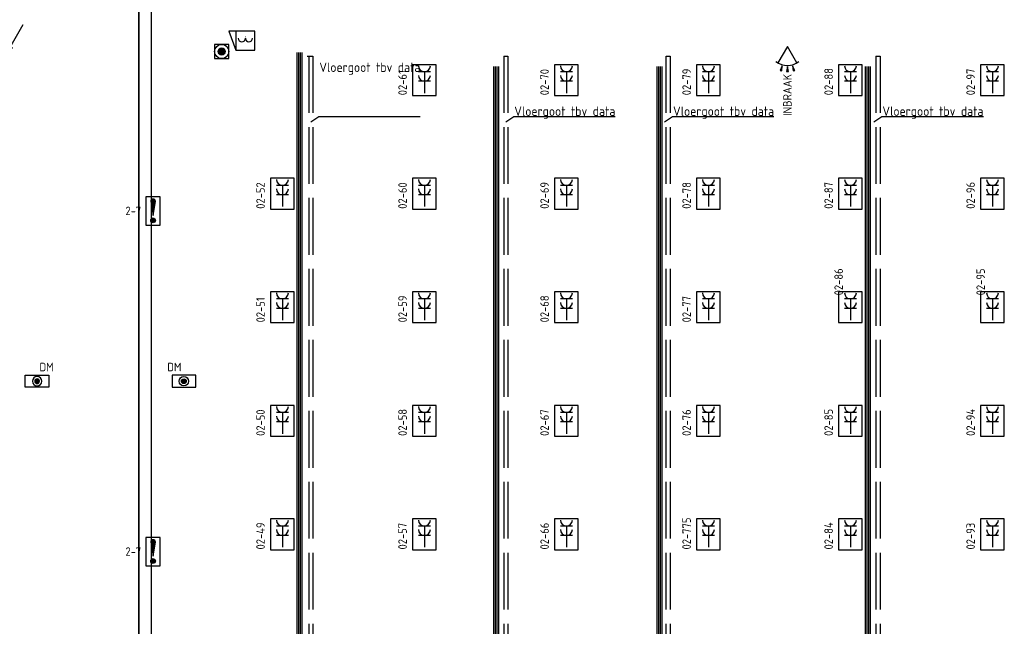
# Model space of a CAD drawing. Extents: x -2260 to 109400, y -72910 to 3960.
# Tile 8 of 16: x 36362 to 57162, y -37578 to -24757. Entities that reach past the tile are written whole.
import ezdxf
from ezdxf.enums import TextEntityAlignment as Align

# ---------------------------------------------------------------- set-up
doc = ezdxf.new("R2010")
doc.units = 0
doc.header["$LTSCALE"] = 100
doc.linetypes.add('ACAD_ISO02W100', pattern=[15, 12, -3])
doc.layers.get('0').update_dxf_attribs({"linetype": 'CONTINUOUS'})
for name, color, linetype in [('EB62203-_ATTRIB', 2, 'CONTINUOUS'), ('EB63102-_ATTRIB', 2, 'CONTINUOUS'), ('EB6511--_ATTRIB', 2, 'CONTINUOUS'), ('EB6512--_ATTRIB', 2, 'CONTINUOUS'), ('EB6521--_ATTRIB', 2, 'CONTINUOUS'), ('EL61301-_KABELGOOT', 3, 'CONTINUOUS'), ('EL62203-_KRACHT-WCD230', 3, 'CONTINUOUS'), ('EL62209-_KRACHT-ASP400', 3, 'CONTINUOUS'), ('EL6511--_BRANDM', 3, 'CONTINUOUS'), ('EL6512--_DEURMAGN', 3, 'CONTINUOUS'), ('EL6521--_BEWAKING', 3, 'CONTINUOUS'), ('EL6522--_TOEGCTRL', 3, 'CONTINUOUS'), ('ET$1B---_OPSCHRIFT', 7, 'CONTINUOUS')]:
    doc.layers.add(name, color=color, linetype=linetype)
doc.styles.add('1_8', font='iso', dxfattribs={"height": 1.8})
doc.styles.add('2_0', font='iso', dxfattribs={"height": 200})
doc.styles.add('SCHREUDER-2', font='ISO', dxfattribs={"height": 2})
doc.styles.get("Standard").update_dxf_attribs({"font": 'ISOCP'})

# ---------------------------------------------------------------- blocks, each defined once
blk = doc.blocks.new('ES111252')
for p, q in [((5.5, 9.53), (0.37, 0.65)), ((-0.73, 0.15), (0.73, 0.15)), ((-0.6, 0.45), (0.6, 0.45)), ((-0.73, -0.15), (0.73, -0.15)), ((-0.6, -0.45), (0.6, -0.45))]:
    blk.add_line(p, q)
for points in [[(3.31, 4.73), (0.37, 0.65), (2.44, 5.23)], [(2.66, 5.1), (1.25, 2.17), (3.09, 4.85)]]:
    blk.add_lwpolyline(points, close=True)
blk.add_circle((0, 0), 0.75)
blk = doc.blocks.new('ES652114')
for p, q in [((1.56, 1.09), (2.62, 1.37)), ((1.7, 0), (2.8, 0)), ((1.56, -1.09), (2.62, -1.37))]:
    blk.add_line(p, q)
for points in [[(0.96, 2), (-2.5, 0)], [(-2.5, 0), (0.96, -2)]]:
    blk.add_lwpolyline(points)
for points in [[(2.67, 1.18), (2.57, 1.56), (1.56, 1.09)], [(2.8, -0.2), (2.8, 0.2), (1.7, 0)], [(2.57, -1.56), (2.67, -1.18), (1.56, -1.09)]]:
    blk.add_lwpolyline(points, close=True)
blk.add_arc((-2.5, 0), 4, 322.8192, 37.1808)
at = {"style": '1_8'}
for tag, p in [('NUMMER', (0, 3.5)), ('CODE', (0, 0))]:
    blk.add_attdef(tag, text='', height=1.8, dxfattribs=at).set_placement(p, align=Align.MIDDLE)
at = {"style": '1_8', "flags": 9}
blk.add_attdef('M_CODE', text='', height=1.8, dxfattribs=at).set_placement((0, 0), align=Align.MIDDLE)
blk = doc.blocks.new('ES111151')
for p, q in [((-15, 0.525), (15, 0.525)), ((-15, 0.175), (15, 0.175)), ((-15, -0.175), (15, -0.175)), ((-15, -0.525), (15, -0.525))]:
    blk.add_line(p, q)
at = {"style": '1_8'}
for tag, flags, p in [('VERMOGEN', 9, (-2.5, 2.275)), ('GROEP', 8, (0, 2.275)), ('SCHAK', 8, (2.5, 2.275)), ('KAST', 9, (7, 2.275)), ('DOEL', 8, (-2.5, -1.225))]:
    blk.add_attdef(tag, text='', height=1.8, rotation=90, dxfattribs=dict(at, flags=flags)).set_placement(p, align=Align.MIDDLE_LEFT)
at = {"style": '1_8', "flags": 8}
blk.add_attdef('TAL', text='', height=1.8, rotation=90, dxfattribs=at).set_placement((2.5, 2.275), align=Align.MIDDLE_CENTER)
at = {"style": '1_8', "flags": 9}
blk.add_attdef('M_CODE', text='', height=1.8, dxfattribs=at).set_placement((0, 0), align=Align.MIDDLE_CENTER)
blk = doc.blocks.new('ES1116A7')
for p, q in [((-0.25, 0.5), (-0.25, 2.43)), ((0, -1), (0, 2.5)), ((0.25, 0.5), (0.25, 2.43)), ((-0.5, -2), (0.5, -2)), ((-0.43, -1.75), (0.43, -1.75)), ((-0.43, -2.25), (0.43, -2.25))]:
    blk.add_line(p, q)
blk.add_lwpolyline([(1.5, 3), (-1.5, 3), (-1.5, -3), (1.5, -3)], close=True)
blk.add_lwpolyline([(0, -1), (0.5, 2, 1), (-0.5, 2)], format="xyb", close=True)
blk.add_circle((0, -2), 0.5)
at = {"style": '1_8'}
for tag, flags, p in [('KAST-B', 9, (-2.5, 2.5)), ('GROEP-B', 8, (-2.5, 0))]:
    blk.add_attdef(tag, text='', height=1.8, dxfattribs=dict(at, flags=flags)).set_placement(p, align=Align.MIDDLE_RIGHT)
for tag, flags, p in [('CODE', 8, (2.5, 2.5)), ('NUMMER', 8, (2.5, 0)), ('FABR', 9, (2.5, -2.5)), ('TYPE', 9, (2.5, -5))]:
    blk.add_attdef(tag, text='', height=1.8, dxfattribs=dict(at, flags=flags)).set_placement(p, align=Align.MIDDLE_LEFT)
at = {"style": '1_8', "flags": 9}
blk.add_attdef('M_CODE', text='', height=1.8, dxfattribs=at).set_placement((0, 0), align=Align.MIDDLE_CENTER)
blk = doc.blocks.new('ES111664')
for p, q in [((-0.5, 0), (0.5, 0)), ((-0.43, 0.25), (0.43, 0.25)), ((-0.43, -0.25), (0.43, -0.25))]:
    blk.add_line(p, q)
blk.add_lwpolyline([(-2.5, -1.25), (2.5, -1.25), (2.5, 1.25), (-2.5, 1.25)], close=True)
for radius in [1, 0.5]:
    blk.add_circle((0, 0), radius)
at = {"style": '1_8', "flags": 8}
blk.add_attdef('M_CODE', text='', height=1.8, dxfattribs=at).set_placement((0, 0), align=Align.MIDDLE_CENTER)
at = {"color": 2, "style": '1_8', "flags": 8}
for tag, p in [('CODE', (0, 0)), ('NUMMER', (0, -2.5))]:
    blk.add_attdef(tag, text='', height=1.8, dxfattribs=at).set_placement(p, align=Align.MIDDLE)
blk = doc.blocks.new('ES652203')
blk.add_line((2, -2), (2, 2))
blk.add_lwpolyline([(-2, -2), (3.5, -2), (2, 2), (-2, 2)], close=True)
for centre in [(-0.75, -0.5), (0.75, -0.5)]:
    blk.add_arc(centre, 0.75, 0, 180)
at = {"style": '1_8'}
for tag, p in [('NUMMER', (0, 3.5)), ('CODE', (0, 0))]:
    blk.add_attdef(tag, text='', height=1.8, dxfattribs=at).set_placement(p, align=Align.MIDDLE)
at = {"style": '1_8', "flags": 9}
blk.add_attdef('M_CODE', text='', height=1.8, dxfattribs=at).set_placement((0, 0), align=Align.MIDDLE)
blk = doc.blocks.new('ES111452')
for p, q in [((-0.75, 0), (0.75, 0)), ((-0.71, 0.25), (0.71, 0.25)), ((-0.56, 0.5), (0.56, 0.5)), ((-0.71, -0.25), (0.71, -0.25)), ((-0.56, -0.5), (0.56, -0.5))]:
    blk.add_line(p, q)
blk.add_lwpolyline([(-1.5, -1.5), (1.5, -1.5), (1.5, 1.5), (-1.5, 1.5)], close=True)
for radius in [1.5, 0.75]:
    blk.add_circle((0, 0), radius)
at = {"style": '1_8'}
for tag, flags, p in [('NUMMER', 8, (0, 5.5)), ('CODE', 8, (0, 3)), ('M_CODE', 9, (0, 0))]:
    blk.add_attdef(tag, text='', height=2, dxfattribs=dict(at, flags=flags)).set_placement(p, align=Align.MIDDLE)
blk = doc.blocks.new('ES3W2A2')
for p, q in [((1.25, 1.5), (-1.25, 1.5)), ((0, 1.5), (0, -3)), ((1.25, -0.5), (-1.25, -0.5))]:
    blk.add_line(p, q)
at = {"color": 1}
blk.add_lwpolyline([(-2.5, -3.5), (2.5, -3.5), (2.5, 3), (-2.5, 3)], close=True, dxfattribs=at)
for centre in [(0, 2.75), (0, 0.75)]:
    blk.add_arc(centre, 1.25, 180, 0)
at = {"style": '1_8'}
for tag, flags, p in [('VERMOGEN', 9, (-2.5, 5.75)), ('SCHAK', 8, (2.5, 5.75)), ('KAST', 9, (7, 5.75)), ('TAL', 8, (2.5, 5.75))]:
    blk.add_attdef(tag, text='', height=1.8, rotation=90, dxfattribs=dict(at, flags=flags)).set_placement(p, align=Align.MIDDLE_CENTER)
at = {"style": '1_8', "flags": 8}
for tag, p in [('GROEP', (0, 3.75)), ('DOEL', (-2.5, 2.25))]:
    blk.add_attdef(tag, text='', height=1.8, rotation=90, dxfattribs=at).set_placement(p, align=Align.MIDDLE_LEFT)
at = {"style": '1_8', "flags": 9}
blk.add_attdef('M_CODE', text='', height=1.8, dxfattribs=at).set_placement((0, 0), align=Align.MIDDLE_CENTER)
blk = doc.blocks.new('EH100000')
at = {"linetype": 'ByBlock'}
for p, q in [((1, 0.5), (0, 0.5)), ((1, 0.5, 1), (0, 0.5, 1)), ((0, -0.5, 1), (1, -0.5, 1)), ((1, -0.5), (0, -0.5))]:
    blk.add_line(p, q, dxfattribs=at)
at = {"linetype": 'ByBlock', "invisible_edges": 15}
for points in [[(1, -0.5), (0, -0.5), (0, 0.5), (1, 0.5)], [(0, 0.5), (1, 0.5), (1, 0.5, 1), (0, 0.5, 1)], [(0, -0.5, 1), (1, -0.5, 1), (1, -0.5), (0, -0.5)]]:
    blk.add_3dface(points, dxfattribs=at)
at = {"linetype": 'ByBlock', "style": '2_0', "flags": 8}
blk.add_attdef('FUNCTIE', text='', height=0.5, dxfattribs=at).set_placement((0.5, 0), align=Align.MIDDLE)
at = {"linetype": 'ByBlock', "flags": 9}
blk.add_attdef('SCHOT', text='', height=0.5, dxfattribs=at).set_placement((0.5, 0), align=Align.MIDDLE)

msp = doc.modelspace()

# ---------------------------------------------------------------- linework, layer by layer
at = {"layer": 'EB63102-_ATTRIB'}
for p, q in [((42438.35573, -25525.51981), (42525.72922, -25525.51981)), ((42469.95669, -25525.51981), (42557.33018, -25525.51981)), ((46588.35573, -25525.51981), (46675.72922, -25525.51981)), ((50019.10976, -25526.03208), (50106.43343, -25526.03208)), ((54451.39389, -25527.64807), (54538.71724, -25527.64807)), ((42682.01912, -26807.16039), (42513.09717, -26923.21594)), ((44825.21609, -26807.16039), (42682.01912, -26807.16039)), ((46799.49112, -26807.16039), (46630.56917, -26923.21594)), ((48942.68809, -26807.16039), (46799.49112, -26807.16039)), ((50153.75705, -26807.16039), (49984.8351, -26923.21594)), ((52296.95403, -26807.16039), (50153.75705, -26807.16039)), ((54576.48776, -26807.16039), (54407.56581, -26923.21594)), ((56719.68473, -26807.16039), (54576.48776, -26807.16039))]:
    msp.add_line(p, q, dxfattribs=at)
at = {"layer": 'EB63102-_ATTRIB', "linetype": 'ACAD_ISO02W100'}
for p, q in [((42469.95669, -25525.51981), (42469.95669, -46481.38024)), ((42557.33018, -25525.51981), (42557.33018, -46481.38024)), ((46588.35573, -25525.51981), (46588.35573, -50032.44381)), ((46675.72922, -25525.51981), (46675.72922, -50032.44381)), ((50013.95175, -25525.51981), (50013.95175, -50032.44381)), ((50101.32524, -25525.51981), (50101.32524, -50032.44381)), ((54450.84703, -25525.51981), (54450.84703, -50032.44381)), ((54538.22052, -25525.51981), (54538.22052, -50032.44381))]:
    msp.add_line(p, q, dxfattribs=at)

# ---------------------------------------------------------------- block references
at = {"layer": 'EL61301-_KABELGOOT', "xscale": 25177.33863201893, "yscale": 270, "zscale": 60, "rotation": 270}
msp.add_blockref('EH100000', (39012.25406, -18960, 3250), dxfattribs=at)
at = {"layer": 'EL61301-_KABELGOOT', "xscale": 100, "yscale": 100, "zscale": 100}
msp.add_blockref('ES111252', (35875.56701, -25816.51631, 3000), dxfattribs=at)
at = {"layer": 'EL62203-_KRACHT-WCD230'}
ref = msp.add_blockref('ES3W2A2', (44912.25406, -26008.62261), dxfattribs=dict(at, xscale=100, yscale=100, zscale=100))
ref.add_attrib('DOEL', '02-61', dxfattribs={"layer": 'EB62203-_ATTRIB', "color": 1, "height": 180, "rotation": 90, "style": '1_8', "flags": 8}).set_placement((44450.62216, -26354.78576), align=Align.MIDDLE_LEFT)
ref = msp.add_blockref('ES3W2A2', (47912.25406, -26008.62261), dxfattribs=dict(at, xscale=100, yscale=100, zscale=100))
ref.add_attrib('DOEL', '02-70', dxfattribs={"layer": 'EB62203-_ATTRIB', "color": 1, "height": 180, "rotation": 90, "style": '1_8', "flags": 8}).set_placement((47450.62216, -26354.78576), align=Align.MIDDLE_LEFT)
ref = msp.add_blockref('ES3W2A2', (50912.25406, -26008.62261), dxfattribs=dict(at, xscale=100, yscale=100, zscale=100))
ref.add_attrib('DOEL', '02-79', dxfattribs={"layer": 'EB62203-_ATTRIB', "color": 1, "height": 180, "rotation": 90, "style": '1_8', "flags": 8}).set_placement((50450.62216, -26354.78576), align=Align.MIDDLE_LEFT)
ref = msp.add_blockref('ES3W2A2', (53912.25406, -26008.62261), dxfattribs=dict(at, xscale=100, yscale=100, zscale=100))
ref.add_attrib('DOEL', '02-88', dxfattribs={"layer": 'EB62203-_ATTRIB', "color": 1, "height": 180, "rotation": 90, "style": '1_8', "flags": 8}).set_placement((53450.62216, -26354.78576), align=Align.MIDDLE_LEFT)
ref = msp.add_blockref('ES3W2A2', (56912.25406, -26008.62261), dxfattribs=dict(at, xscale=100, yscale=100, zscale=100))
ref.add_attrib('DOEL', '02-97', dxfattribs={"layer": 'EB62203-_ATTRIB', "color": 1, "height": 180, "rotation": 90, "style": '1_8', "flags": 8}).set_placement((56450.62216, -26354.78576), align=Align.MIDDLE_LEFT)
ref = msp.add_blockref('ES3W2A2', (41912.25406, -28408.62261), dxfattribs=dict(at, xscale=100, yscale=100, zscale=100))
ref.add_attrib('DOEL', '02-52', dxfattribs={"layer": 'EB62203-_ATTRIB', "color": 1, "height": 180, "rotation": 90, "style": '1_8', "flags": 8}).set_placement((41450.62216, -28754.78576), align=Align.MIDDLE_LEFT)
ref = msp.add_blockref('ES3W2A2', (44912.25406, -28408.62261), dxfattribs=dict(at, xscale=100, yscale=100, zscale=100))
ref.add_attrib('DOEL', '02-60', dxfattribs={"layer": 'EB62203-_ATTRIB', "color": 1, "height": 180, "rotation": 90, "style": '1_8', "flags": 8}).set_placement((44450.62216, -28754.78576), align=Align.MIDDLE_LEFT)
ref = msp.add_blockref('ES3W2A2', (47912.25406, -28408.62261), dxfattribs=dict(at, xscale=100, yscale=100, zscale=100))
ref.add_attrib('DOEL', '02-69', dxfattribs={"layer": 'EB62203-_ATTRIB', "color": 1, "height": 180, "rotation": 90, "style": '1_8', "flags": 8}).set_placement((47450.62216, -28754.78576), align=Align.MIDDLE_LEFT)
ref = msp.add_blockref('ES3W2A2', (50912.25406, -28408.62261), dxfattribs=dict(at, xscale=100, yscale=100, zscale=100))
ref.add_attrib('DOEL', '02-78', dxfattribs={"layer": 'EB62203-_ATTRIB', "color": 1, "height": 180, "rotation": 90, "style": '1_8', "flags": 8}).set_placement((50450.62216, -28754.78576), align=Align.MIDDLE_LEFT)
ref = msp.add_blockref('ES3W2A2', (53912.25406, -28408.62261), dxfattribs=dict(at, xscale=100, yscale=100, zscale=100))
ref.add_attrib('DOEL', '02-87', dxfattribs={"layer": 'EB62203-_ATTRIB', "color": 1, "height": 180, "rotation": 90, "style": '1_8', "flags": 8}).set_placement((53450.62216, -28754.78576), align=Align.MIDDLE_LEFT)
ref = msp.add_blockref('ES3W2A2', (56912.25406, -28408.62261), dxfattribs=dict(at, xscale=100, yscale=100, zscale=100))
ref.add_attrib('DOEL', '02-96', dxfattribs={"layer": 'EB62203-_ATTRIB', "color": 1, "height": 180, "rotation": 90, "style": '1_8', "flags": 8}).set_placement((56450.62216, -28754.78576), align=Align.MIDDLE_LEFT)
ref = msp.add_blockref('ES3W2A2', (53912.25406, -30808.62261), dxfattribs=dict(at, xscale=100, yscale=100, zscale=100))
ref.add_attrib('DOEL', '02-86', dxfattribs={"layer": 'EB62203-_ATTRIB', "color": 1, "height": 180, "rotation": 90, "style": '1_8', "flags": 8}).set_placement((53662.25406, -30583.62261), align=Align.MIDDLE_LEFT)
ref = msp.add_blockref('ES3W2A2', (56912.25406, -30808.62261), dxfattribs=dict(at, xscale=100, yscale=100, zscale=100))
ref.add_attrib('DOEL', '02-95', dxfattribs={"layer": 'EB62203-_ATTRIB', "color": 1, "height": 180, "rotation": 90, "style": '1_8', "flags": 8}).set_placement((56662.25406, -30583.62261), align=Align.MIDDLE_LEFT)
ref = msp.add_blockref('ES3W2A2', (41912.25406, -30808.62261), dxfattribs=dict(at, xscale=100, yscale=100, zscale=100))
ref.add_attrib('DOEL', '02-51', dxfattribs={"layer": 'EB62203-_ATTRIB', "color": 1, "height": 180, "rotation": 90, "style": '1_8', "flags": 8}).set_placement((41450.62216, -31154.78576), align=Align.MIDDLE_LEFT)
ref = msp.add_blockref('ES3W2A2', (44912.25406, -30808.62261), dxfattribs=dict(at, xscale=100, yscale=100, zscale=100))
ref.add_attrib('DOEL', '02-59', dxfattribs={"layer": 'EB62203-_ATTRIB', "color": 1, "height": 180, "rotation": 90, "style": '1_8', "flags": 8}).set_placement((44450.62216, -31154.78576), align=Align.MIDDLE_LEFT)
ref = msp.add_blockref('ES3W2A2', (47912.25406, -30808.62261), dxfattribs=dict(at, xscale=100, yscale=100, zscale=100))
ref.add_attrib('DOEL', '02-68', dxfattribs={"layer": 'EB62203-_ATTRIB', "color": 1, "height": 180, "rotation": 90, "style": '1_8', "flags": 8}).set_placement((47450.62216, -31154.78576), align=Align.MIDDLE_LEFT)
ref = msp.add_blockref('ES3W2A2', (50912.25406, -30808.62261), dxfattribs=dict(at, xscale=100, yscale=100, zscale=100))
ref.add_attrib('DOEL', '02-77', dxfattribs={"layer": 'EB62203-_ATTRIB', "color": 1, "height": 180, "rotation": 90, "style": '1_8', "flags": 8}).set_placement((50450.62216, -31154.78576), align=Align.MIDDLE_LEFT)
ref = msp.add_blockref('ES3W2A2', (41912.25406, -33208.62261), dxfattribs=dict(at, xscale=100, yscale=100, zscale=100))
ref.add_attrib('DOEL', '02-50', dxfattribs={"layer": 'EB62203-_ATTRIB', "color": 1, "height": 180, "rotation": 90, "style": '1_8', "flags": 8}).set_placement((41450.62216, -33554.78576), align=Align.MIDDLE_LEFT)
ref = msp.add_blockref('ES3W2A2', (44912.25406, -33208.62261), dxfattribs=dict(at, xscale=100, yscale=100, zscale=100))
ref.add_attrib('DOEL', '02-58', dxfattribs={"layer": 'EB62203-_ATTRIB', "color": 1, "height": 180, "rotation": 90, "style": '1_8', "flags": 8}).set_placement((44450.62216, -33554.78576), align=Align.MIDDLE_LEFT)
ref = msp.add_blockref('ES3W2A2', (47912.25406, -33208.62261), dxfattribs=dict(at, xscale=100, yscale=100, zscale=100))
ref.add_attrib('DOEL', '02-67', dxfattribs={"layer": 'EB62203-_ATTRIB', "color": 1, "height": 180, "rotation": 90, "style": '1_8', "flags": 8}).set_placement((47450.62216, -33554.78576), align=Align.MIDDLE_LEFT)
ref = msp.add_blockref('ES3W2A2', (50912.25406, -33208.62261), dxfattribs=dict(at, xscale=100, yscale=100, zscale=100))
ref.add_attrib('DOEL', '02-76', dxfattribs={"layer": 'EB62203-_ATTRIB', "color": 1, "height": 180, "rotation": 90, "style": '1_8', "flags": 8}).set_placement((50450.62216, -33554.78576), align=Align.MIDDLE_LEFT)
ref = msp.add_blockref('ES3W2A2', (53912.25406, -33208.62261), dxfattribs=dict(at, xscale=100, yscale=100, zscale=100))
ref.add_attrib('DOEL', '02-85', dxfattribs={"layer": 'EB62203-_ATTRIB', "color": 1, "height": 180, "rotation": 90, "style": '1_8', "flags": 8}).set_placement((53450.62216, -33554.78576), align=Align.MIDDLE_LEFT)
ref = msp.add_blockref('ES3W2A2', (56912.25406, -33208.62261), dxfattribs=dict(at, xscale=100, yscale=100, zscale=100))
ref.add_attrib('DOEL', '02-94', dxfattribs={"layer": 'EB62203-_ATTRIB', "color": 1, "height": 180, "rotation": 90, "style": '1_8', "flags": 8}).set_placement((56450.62216, -33554.78576), align=Align.MIDDLE_LEFT)
ref = msp.add_blockref('ES3W2A2', (41912.25406, -35608.62261), dxfattribs=dict(at, xscale=100, yscale=100, zscale=100))
ref.add_attrib('DOEL', '02-49', dxfattribs={"layer": 'EB62203-_ATTRIB', "color": 1, "height": 180, "rotation": 90, "style": '1_8', "flags": 8}).set_placement((41450.62216, -35954.78576), align=Align.MIDDLE_LEFT)
ref = msp.add_blockref('ES3W2A2', (44912.25406, -35608.62261), dxfattribs=dict(at, xscale=100, yscale=100, zscale=100))
ref.add_attrib('DOEL', '02-57', dxfattribs={"layer": 'EB62203-_ATTRIB', "color": 1, "height": 180, "rotation": 90, "style": '1_8', "flags": 8}).set_placement((44450.62216, -35954.78576), align=Align.MIDDLE_LEFT)
ref = msp.add_blockref('ES3W2A2', (47912.25406, -35608.62261), dxfattribs=dict(at, xscale=100, yscale=100, zscale=100))
ref.add_attrib('DOEL', '02-66', dxfattribs={"layer": 'EB62203-_ATTRIB', "color": 1, "height": 180, "rotation": 90, "style": '1_8', "flags": 8}).set_placement((47450.62216, -35954.78576), align=Align.MIDDLE_LEFT)
ref = msp.add_blockref('ES3W2A2', (50912.25406, -35608.62261), dxfattribs=dict(at, xscale=100, yscale=100, zscale=100))
ref.add_attrib('DOEL', '02-775', dxfattribs={"layer": 'EB62203-_ATTRIB', "color": 1, "height": 180, "rotation": 90, "style": '1_8', "flags": 8}).set_placement((50450.62216, -35954.78576), align=Align.MIDDLE_LEFT)
ref = msp.add_blockref('ES3W2A2', (53912.25406, -35608.62261), dxfattribs=dict(at, xscale=100, yscale=100, zscale=100))
ref.add_attrib('DOEL', '02-84', dxfattribs={"layer": 'EB62203-_ATTRIB', "color": 1, "height": 180, "rotation": 90, "style": '1_8', "flags": 8}).set_placement((53450.62216, -35954.78576), align=Align.MIDDLE_LEFT)
ref = msp.add_blockref('ES3W2A2', (56912.25406, -35608.62261), dxfattribs=dict(at, xscale=100, yscale=100, zscale=100))
ref.add_attrib('DOEL', '02-93', dxfattribs={"layer": 'EB62203-_ATTRIB', "color": 1, "height": 180, "rotation": 90, "style": '1_8', "flags": 8}).set_placement((56450.62216, -35954.78576), align=Align.MIDDLE_LEFT)
at = {"layer": 'EL62209-_KRACHT-ASP400', "xscale": 100, "yscale": 100, "zscale": 100, "rotation": 90}
for p in [(42279.82825, -26948.3371), (46429.82825, -27248.3371), (49879.82825, -27248.3371), (54279.82825, -27248.3371), (42279.82825, -29948.3371), (46429.82825, -30248.3371), (49879.82825, -30248.3371), (54279.82825, -30248.3371), (42279.82825, -32948.3371), (46429.82825, -33248.3371), (49879.82825, -33248.3371), (54279.82825, -33248.3371), (42279.82825, -35948.3371), (46429.82825, -36248.3371), (49879.82825, -36248.3371), (54279.82825, -36248.3371), (42279.82825, -38948.3371)]:
    msp.add_blockref('ES111151', p, dxfattribs=at)
at = {"layer": 'EL6511--_BRANDM'}
ref = msp.add_blockref('ES1116A7', (39179.82825, -28798.3371), dxfattribs=dict(at, xscale=100, yscale=100, zscale=100))
ref.add_attrib('GROEP-B', '2-7', dxfattribs={"layer": 'EB6511--_ATTRIB', "color": 1, "height": 180, "style": '1_8', "flags": 8}).set_placement((38929.82825, -28798.3371), align=Align.MIDDLE_RIGHT)
ref = msp.add_blockref('ES1116A7', (39179.82825, -35998.3371), dxfattribs=dict(at, xscale=100, yscale=100, zscale=100))
ref.add_attrib('GROEP-B', '2-7', dxfattribs={"layer": 'EB6511--_ATTRIB', "color": 1, "height": 180, "style": '1_8', "flags": 8}).set_placement((38929.82825, -35998.3371), align=Align.MIDDLE_RIGHT)
at = {"layer": 'EL6512--_DEURMAGN'}
ref = msp.add_blockref('ES111664', (36729.82825, -32398.3371), dxfattribs=dict(at, xscale=-100, yscale=100, zscale=100))
ref.add_attrib('CODE', 'DM', dxfattribs={"layer": 'EB6512--_ATTRIB', "color": 1, "height": 180, "style": '1_8', "flags": 8}).set_placement((36929.82825, -32098.3371), align=Align.MIDDLE)
ref = msp.add_blockref('ES111664', (39829.82825, -32398.3371), dxfattribs=dict(at, xscale=100, yscale=100, zscale=100))
ref.add_attrib('CODE', 'DM', dxfattribs={"layer": 'EB6512--_ATTRIB', "color": 1, "height": 180, "style": '1_8', "flags": 8}).set_placement((39629.82825, -32098.3371), align=Align.MIDDLE)
at = {"layer": 'EL6521--_BEWAKING'}
ref = msp.add_blockref('ES652114', (52580.61375, -25573.3371, 2500), dxfattribs=dict(at, xscale=100, yscale=100, zscale=100, rotation=270))
ref.add_attrib('CODE', 'INBRAAK', dxfattribs={"layer": 'EB6521--_ATTRIB', "color": 1, "height": 180, "rotation": 90, "style": '1_8'}).set_placement((52579.82825, -26348.3371, 2500), align=Align.MIDDLE)
at = {"layer": 'EL6522--_TOEGCTRL', "xscale": 100, "yscale": 100, "zscale": 100, "rotation": 180}
msp.add_blockref('ES652203', (41129.82825, -25198.3371), dxfattribs=at).add_auto_attribs({'CODE': '.'})
msp.add_blockref('ES111452', (40629.82825, -25429.12261, 1200), dxfattribs=at)

# ---------------------------------------------------------------- texts
at = {"layer": 'ET$1B---_OPSCHRIFT', "color": 2, "style": 'SCHREUDER-2'}
for p in [(42692.57666, -25762.38304), (46810.04865, -26691.10483), (50164.31459, -26691.10483), (54587.0453, -26691.10483)]:
    msp.add_text('Vloergoot tbv data', height=200, dxfattribs=at).set_placement(p, align=Align.MIDDLE_LEFT)

doc.saveas('drawing.dxf')
